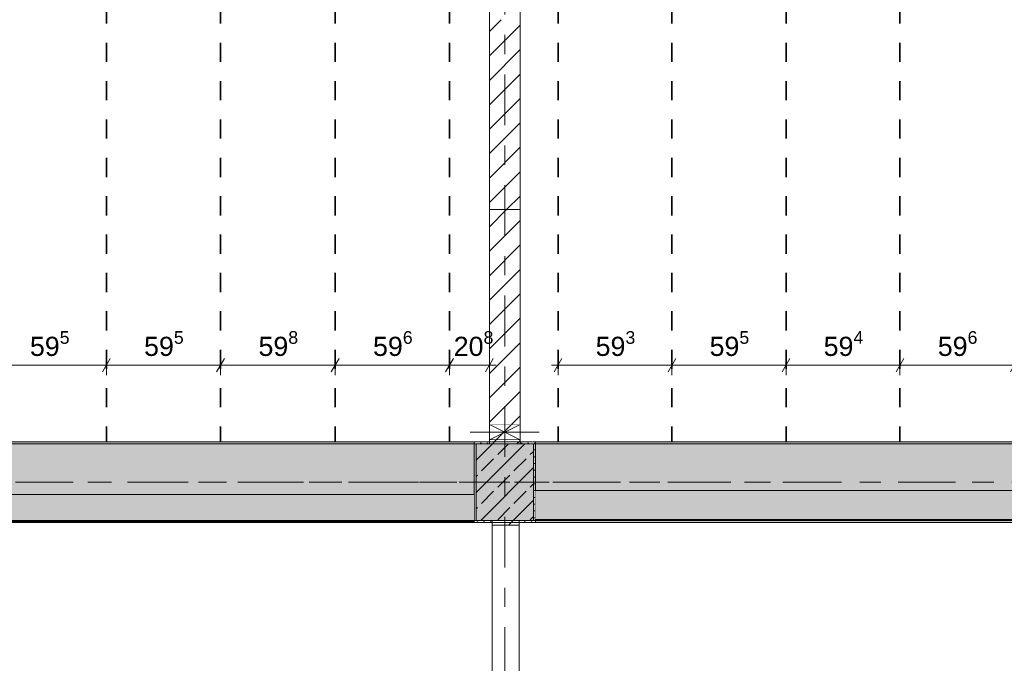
# Model space of a CAD drawing. Header units: metres. Extents: x -3.6 to 84.5, y -11 to 16.8.
# Tile 160 of 225: x 37.6 to 42.7, y 7.4 to 10.7. Entities that reach past the tile are written whole.
import ezdxf

# ---------------------------------------------------------------- set-up
doc = ezdxf.new("R2010")
doc.units = ezdxf.units.M
doc.header["$MEASUREMENT"] = 0
for name, pattern in [('Achse', [0.2, 0.1, -0.05, 0, -0.05]), ('Strichlinie doppelt', [0.546806, 0.264583, -0.105833, 0.070556, -0.105833]), ('Wipeout_Contour', [1, 0, -1])]:
    doc.linetypes.add(name, pattern=pattern)
for name, color, linetype in [('155 - Bemaßung_ Beschriftung.Ausbau - Deckenelemente', 7, 'Continuous'), ('451 - Universal.Achsen Raster', 7, 'Continuous'), ('605 - Struktur.Wand Innen', 7, 'Continuous'), ('607 - Struktur.Stütze', 7, 'Continuous'), ('608 - Struktur.Träger', 7, 'Continuous'), ('Abbruch_605 - Struktur.Wand Innen', 7, 'Continuous'), ('Neubau_605 - Struktur.Wand Innen', 7, 'Continuous')]:
    doc.layers.add(name, color=color, linetype=linetype)
doc.styles.add('ERSTELLTER_STIL_2', font='txt')
doc.linetypes.add('Abbruch 1', pattern='A,0,[1,2022.0244.A_L5A-PL04.08_iB_Deckenelemente 1.OG1.Shx,S=0.001984,R=0,X=0,Y=0],-0.25,0', length=0.25)
doc.dimstyles.new('ERSTELLTER_STIL__1', dxfattribs={"dimtxt": 0.1, "dimasz": 0.0532, "dimexe": 0.18, "dimexo": 0.0625, "dimgap": 0, "dimtad": 1, "dimtih": 1, "dimtoh": 1, "dimzin": 0, "dimdsep": 46, "dimtxsty": 'ERSTELLTER_STIL_2', "dimblk": 'ARROWHEAD_2', "dimblk1": 'ARROWHEAD_2', "dimblk2": 'ARROWHEAD_2', "dimcen": 0.09, "dimse1": 1, "dimse2": 1, "dimclrd": 7, "dimclre": 7, "dimclrt": 7, "dimazin": 0, "dimtfac": 1, "dimtdec": 4, "dimtmove": 0, "dimatfit": 3, "dimfxl": 1, "dimtolj": 1, "dimtzin": 0, "dimarcsym": 0})
doc.dimstyles.new('ERSTELLTER_STIL__2', dxfattribs={"dimtxt": 0.1, "dimasz": 0.0532, "dimexe": 0.18, "dimexo": 0.0625, "dimgap": 0, "dimtad": 1, "dimtih": 1, "dimtoh": 1, "dimzin": 0, "dimdsep": 46, "dimtxsty": 'ERSTELLTER_STIL_2', "dimblk": 'ARROWHEAD_2', "dimblk1": 'ARROWHEAD_2', "dimblk2": 'ARROWHEAD_2', "dimcen": 0.09, "dimse1": 1, "dimse2": 1, "dimclrd": 7, "dimclre": 7, "dimclrt": 7, "dimazin": 0, "dimtfac": 1, "dimtdec": 4, "dimtmove": 2, "dimatfit": 3, "dimfxl": 1, "dimtolj": 1, "dimtzin": 0, "dimarcsym": 0})
pattern_1 = [(45, (0, 0), (-0.08485281, 0.08485281), []), (45, (-0.04243, 0.04243), (-0.08485281, 0.08485281), [0.09, -0.03])]
pattern_2 = [(45, (0, 0), (-0.01767767, 0.01767767), [0, -0.025])]
pattern_3 = [(45, (0, 0), (-0.0636396, 0.0636396), [])]

# ---------------------------------------------------------------- blocks, each defined once
blk = doc.blocks.new('*D186')
at = {"layer": '155 - Bemaßung_ Beschriftung.Ausbau - Deckenelemente', "color": 7, "linetype": 'Continuous', "lineweight": 5}
for p, q in [((40.4282, 8.945), (40.3878, 8.875)), ((40.408, 8.8575), (40.408, 8.9625)), ((41.0212, 8.945), (40.9808, 8.875)), ((41.001, 8.8575), (41.001, 8.9625)), ((40.3738, 8.91), (40.408, 8.91)), ((40.408, 8.91), (41.001, 8.91))]:
    blk.add_line(p, q, dxfattribs=at)
at = {"layer": '155 - Bemaßung_ Beschriftung.Ausbau - Deckenelemente', "color": 7, "lineweight": 5, "insert": (40.6036, 8.9283), "char_height": 0.1, "attachment_point": 7, "style": 'ERSTELLTER_STIL_2'}
blk.add_mtext('\\A1;{\\pql;\\fArial|b0|i0|c0|p38;59\\fArial|b0|i0|c0|p38;\\A1{\\H.66x;\\S3^  ;}}', dxfattribs=at)
blk = doc.blocks.new('ARROWHEAD_2')
at = {"color": 0, "linetype": 'Continuous', "lineweight": 0}
for p, q in [((0, 0), (-1, 0)), ((-0.378, -0.655), (0.378, 0.655))]:
    blk.add_line(p, q, dxfattribs=at)
blk = doc.blocks.new('*D187')
at = {"layer": '155 - Bemaßung_ Beschriftung.Ausbau - Deckenelemente', "color": 7, "linetype": 'Continuous', "lineweight": 5}
for p, q in [((41.0212, 8.945), (40.9808, 8.875)), ((41.001, 8.8575), (41.001, 8.9625)), ((41.6162, 8.945), (41.5758, 8.875)), ((41.596, 8.8575), (41.596, 8.9625)), ((41.001, 8.91), (41.596, 8.91))]:
    blk.add_line(p, q, dxfattribs=at)
at = {"layer": '155 - Bemaßung_ Beschriftung.Ausbau - Deckenelemente', "color": 7, "lineweight": 5, "insert": (41.1976, 8.9283), "char_height": 0.1, "attachment_point": 7, "style": 'ERSTELLTER_STIL_2'}
blk.add_mtext('\\A1;{\\pql;\\fArial|b0|i0|c0|p38;59\\fArial|b0|i0|c0|p38;\\A1{\\H.66x;\\S5^  ;}}', dxfattribs=at)
blk = doc.blocks.new('*D188')
at = {"layer": '155 - Bemaßung_ Beschriftung.Ausbau - Deckenelemente', "color": 7, "linetype": 'Continuous', "lineweight": 5}
for p, q in [((41.6162, 8.945), (41.5758, 8.875)), ((41.596, 8.8575), (41.596, 8.9625)), ((42.2102, 8.945), (42.1698, 8.875)), ((42.19, 8.8575), (42.19, 8.9625)), ((41.596, 8.91), (42.19, 8.91))]:
    blk.add_line(p, q, dxfattribs=at)
at = {"layer": '155 - Bemaßung_ Beschriftung.Ausbau - Deckenelemente', "color": 7, "lineweight": 5, "insert": (41.7921, 8.9283), "char_height": 0.1, "attachment_point": 7, "style": 'ERSTELLTER_STIL_2'}
blk.add_mtext('\\A1;{\\pql;\\fArial|b0|i0|c0|p38;59\\fArial|b0|i0|c0|p38;\\A1{\\H.66x;\\S4^  ;}}', dxfattribs=at)
blk = doc.blocks.new('*D189')
at = {"layer": '155 - Bemaßung_ Beschriftung.Ausbau - Deckenelemente', "color": 7, "linetype": 'Continuous', "lineweight": 5}
for p, q in [((42.2102, 8.945), (42.1698, 8.875)), ((42.19, 8.8575), (42.19, 8.9625)), ((42.8062, 8.945), (42.7658, 8.875)), ((42.786, 8.8575), (42.786, 8.9625)), ((42.19, 8.91), (42.786, 8.91))]:
    blk.add_line(p, q, dxfattribs=at)
at = {"layer": '155 - Bemaßung_ Beschriftung.Ausbau - Deckenelemente', "color": 7, "lineweight": 5, "insert": (42.3871, 8.9283), "char_height": 0.1, "attachment_point": 7, "style": 'ERSTELLTER_STIL_2'}
blk.add_mtext('\\A1;{\\pql;\\fArial|b0|i0|c0|p38;59\\fArial|b0|i0|c0|p38;\\A1{\\H.66x;\\S6^  ;}}', dxfattribs=at)
blk = doc.blocks.new('*D200')
at = {"layer": '155 - Bemaßung_ Beschriftung.Ausbau - Deckenelemente', "color": 7, "linetype": 'Continuous', "lineweight": 5}
for p, q in [((37.4782, 8.945), (37.4378, 8.875)), ((37.458, 8.8575), (37.458, 8.9625)), ((38.0732, 8.945), (38.0328, 8.875)), ((38.053, 8.8575), (38.053, 8.9625)), ((37.458, 8.91), (38.053, 8.91))]:
    blk.add_line(p, q, dxfattribs=at)
at = {"layer": '155 - Bemaßung_ Beschriftung.Ausbau - Deckenelemente', "color": 7, "lineweight": 5, "insert": (37.6546, 8.9283), "char_height": 0.1, "attachment_point": 7, "style": 'ERSTELLTER_STIL_2'}
blk.add_mtext('\\A1;{\\pql;\\fArial|b0|i0|c0|p38;59\\fArial|b0|i0|c0|p38;\\A1{\\H.66x;\\S5^  ;}}', dxfattribs=at)
blk = doc.blocks.new('*D201')
at = {"layer": '155 - Bemaßung_ Beschriftung.Ausbau - Deckenelemente', "color": 7, "linetype": 'Continuous', "lineweight": 5}
for p, q in [((38.0732, 8.945), (38.0328, 8.875)), ((38.053, 8.8575), (38.053, 8.9625)), ((38.6682, 8.945), (38.6278, 8.875)), ((38.648, 8.8575), (38.648, 8.9625)), ((38.053, 8.91), (38.648, 8.91))]:
    blk.add_line(p, q, dxfattribs=at)
at = {"layer": '155 - Bemaßung_ Beschriftung.Ausbau - Deckenelemente', "color": 7, "lineweight": 5, "insert": (38.2496, 8.9283), "char_height": 0.1, "attachment_point": 7, "style": 'ERSTELLTER_STIL_2'}
blk.add_mtext('\\A1;{\\pql;\\fArial|b0|i0|c0|p38;59\\fArial|b0|i0|c0|p38;\\A1{\\H.66x;\\S5^  ;}}', dxfattribs=at)
blk = doc.blocks.new('*D202')
at = {"layer": '155 - Bemaßung_ Beschriftung.Ausbau - Deckenelemente', "color": 7, "linetype": 'Continuous', "lineweight": 5}
for p, q in [((38.6682, 8.945), (38.6278, 8.875)), ((38.648, 8.8575), (38.648, 8.9625)), ((39.2662, 8.945), (39.2258, 8.875)), ((39.246, 8.8575), (39.246, 8.9625)), ((38.648, 8.91), (39.246, 8.91))]:
    blk.add_line(p, q, dxfattribs=at)
at = {"layer": '155 - Bemaßung_ Beschriftung.Ausbau - Deckenelemente', "color": 7, "lineweight": 5, "insert": (38.8461, 8.9283), "char_height": 0.1, "attachment_point": 7, "style": 'ERSTELLTER_STIL_2'}
blk.add_mtext('\\A1;{\\pql;\\fArial|b0|i0|c0|p38;59\\fArial|b0|i0|c0|p38;\\A1{\\H.66x;\\S8^  ;}}', dxfattribs=at)
blk = doc.blocks.new('*D203')
at = {"layer": '155 - Bemaßung_ Beschriftung.Ausbau - Deckenelemente', "color": 7, "linetype": 'Continuous', "lineweight": 5}
for p, q in [((39.2662, 8.945), (39.2258, 8.875)), ((39.246, 8.8575), (39.246, 8.9625)), ((39.8622, 8.945), (39.8218, 8.875)), ((39.842, 8.8575), (39.842, 8.9625)), ((39.246, 8.91), (39.842, 8.91))]:
    blk.add_line(p, q, dxfattribs=at)
at = {"layer": '155 - Bemaßung_ Beschriftung.Ausbau - Deckenelemente', "color": 7, "lineweight": 5, "insert": (39.4431, 8.9283), "char_height": 0.1, "attachment_point": 7, "style": 'ERSTELLTER_STIL_2'}
blk.add_mtext('\\A1;{\\pql;\\fArial|b0|i0|c0|p38;59\\fArial|b0|i0|c0|p38;\\A1{\\H.66x;\\S6^  ;}}', dxfattribs=at)
blk = doc.blocks.new('*D204')
at = {"layer": '155 - Bemaßung_ Beschriftung.Ausbau - Deckenelemente', "color": 7, "linetype": 'Continuous', "lineweight": 5}
for p, q in [((39.8622, 8.945), (39.8218, 8.875)), ((39.842, 8.8575), (39.842, 8.9625)), ((40.0298, 8.875), (40.0702, 8.945)), ((40.05, 8.8575), (40.05, 8.9625)), ((39.842, 8.91), (40.05, 8.91)), ((40.05, 8.91), (40.0842, 8.91))]:
    blk.add_line(p, q, dxfattribs=at)
at = {"layer": '155 - Bemaßung_ Beschriftung.Ausbau - Deckenelemente', "color": 7, "lineweight": 5, "insert": (39.8639, 8.9283), "char_height": 0.1, "attachment_point": 7, "style": 'ERSTELLTER_STIL_2'}
blk.add_mtext('\\A1;{\\pql;\\fArial|b0|i0|c0|p38;20\\fArial|b0|i0|c0|p38;\\A1{\\H.66x;\\S8^  ;}}', dxfattribs=at)

msp = doc.modelspace()

# ---------------------------------------------------------------- hatches: boundary and pattern name
at = {"layer": '607 - Struktur.Stütze', "linetype": 'Continuous', "lineweight": 0, "true_color": 0x000000}
h = msp.add_hatch(dxfattribs=at)
h.set_pattern_fill('Gips_0001', color=18, style=0, pattern_type=2)
h.set_pattern_definition(pattern_2)
h.paths.add_polyline_path([(39.97, 8.09), (40.065, 8.09), (40.065, 8.1), (39.98, 8.1), (39.98, 8.5), (40.05, 8.5), (40.05, 8.51), (39.97, 8.51)])
h = msp.add_hatch(dxfattribs=at)
h.set_pattern_fill('Beton__Stahlbeton_0001', color=18, style=0, pattern_type=2)
h.set_pattern_definition(pattern_1)
h.paths.add_polyline_path([(39.98, 8.1), (40.28, 8.1), (40.28, 8.5), (39.98, 8.5)])
h = msp.add_hatch(dxfattribs=at)
h.set_pattern_fill('Gips_0001', color=18, style=0, pattern_type=2)
h.set_pattern_definition(pattern_2)
h.paths.add_polyline_path([(40.205, 8.09), (40.29, 8.09), (40.29, 8.51), (40.21, 8.51), (40.21, 8.5), (40.28, 8.5), (40.28, 8.1), (40.205, 8.1)])
at = {"layer": '608 - Struktur.Träger', "linetype": 'Continuous', "lineweight": 0, "true_color": 0x000000}
h = msp.add_hatch(dxfattribs=at)
h.set_pattern_fill('Gips_0001', color=18, style=0, pattern_type=2)
h.set_pattern_definition(pattern_2)
h.paths.add_polyline_path([(36.59, 8.5), (39.97, 8.5), (39.97, 8.51), (36.59, 8.51)])
h = msp.add_hatch(dxfattribs=at)
h.set_pattern_fill('Gips_0001', color=18, style=0, pattern_type=2)
h.set_pattern_definition(pattern_2)
h.paths.add_polyline_path([(47.17, 8.51), (40.29, 8.51), (40.29, 8.5), (47.17, 8.5)])
at = {"layer": 'Abbruch_605 - Struktur.Wand Innen', "linetype": 'Continuous', "lineweight": 0, "true_color": 0x000000}
h = msp.add_hatch(dxfattribs=at)
h.set_pattern_fill('MW_Ziegel_0001', color=18, style=0, pattern_type=2)
h.set_pattern_definition(pattern_3)
h.paths.add_polyline_path([(40.05, 8.6), (40.13, 8.56), (40.21, 8.6)])
h = msp.add_hatch(dxfattribs=at)
h.set_pattern_fill('MW_Ziegel_0001', color=18, style=0, pattern_type=2)
h.set_pattern_definition(pattern_3)
h.paths.add_polyline_path([(40.05, 8.52), (40.21, 8.52), (40.13, 8.56)])

# ---------------------------------------------------------------- linework, layer by layer
at = {"layer": '155 - Bemaßung_ Beschriftung.Ausbau - Deckenelemente', "color": 7, "linetype": 'Achse', "lineweight": 35}
for p, q in [((38.053, 12.99), (38.053, 8.51)), ((38.648, 12.99), (38.648, 8.51)), ((39.246, 12.99), (39.246, 8.51)), ((39.842, 12.99), (39.842, 8.51)), ((40.408, 12.99), (40.408, 8.51)), ((41.001, 12.99), (41.001, 8.51)), ((41.596, 12.99), (41.596, 8.51)), ((42.19, 12.99), (42.19, 8.51))]:
    msp.add_line(p, q, dxfattribs=at)
at = {"layer": '451 - Universal.Achsen Raster', "color": 160, "linetype": 'Strichlinie doppelt', "lineweight": 9, "true_color": 0x3232ff}
msp.add_line((64.935, 8.3), (-3.175, 8.3), dxfattribs=at)
at = {"layer": '605 - Struktur.Wand Innen', "color": 7, "linetype": 'Continuous', "lineweight": 18, "flags": 128}
for points in [[(40.05, 13), (40.05, 10.71)], [(40.21, 10.71), (40.21, 13)]]:
    msp.add_lwpolyline(points, dxfattribs=at)
at = {"layer": '607 - Struktur.Stütze', "color": 7, "linetype": 'Continuous', "lineweight": 5, "flags": 128}
for points in [[(40.05, 8.51), (39.97, 8.51), (39.97, 8.09), (40.065, 8.09)], [(40.205, 8.09), (40.29, 8.09), (40.29, 8.51), (40.21, 8.51)]]:
    msp.add_lwpolyline(points, dxfattribs=at)
at = {"layer": '607 - Struktur.Stütze', "color": 7, "linetype": 'Continuous', "lineweight": 13, "flags": 128}
msp.add_lwpolyline([(39.98, 8.1), (40.28, 8.1), (40.28, 8.5), (39.98, 8.5)], close=True, dxfattribs=at)
at = {"layer": '608 - Struktur.Träger', "color": 7, "linetype": 'Continuous', "lineweight": 5}
for p, q in [((39.97, 8.51), (36.59, 8.51)), ((39.97, 8.51), (39.97, 8.5)), ((40.29, 8.51), (40.29, 8.5)), ((47.17, 8.51), (40.29, 8.51))]:
    msp.add_line(p, q, dxfattribs=at)
at = {"layer": '608 - Struktur.Träger', "color": 7, "linetype": 'Continuous', "lineweight": 13}
for p, q in [((39.97, 8.5), (36.59, 8.5)), ((47.17, 8.5), (40.29, 8.5))]:
    msp.add_line(p, q, dxfattribs=at)
at = {"layer": '608 - Struktur.Träger', "color": 7, "linetype": 'Achse', "lineweight": 9}
msp.add_line((0.38, 8.3), (61.88, 8.3), dxfattribs=at)
at = {"layer": 'Abbruch_605 - Struktur.Wand Innen', "color": 7, "linetype": 'Abbruch 1', "lineweight": 18}
for p, q in [((40.21, 8.6), (40.05, 8.6)), ((40.05, 8.52), (40.21, 8.52))]:
    msp.add_line(p, q, dxfattribs=at)
at = {"layer": 'Abbruch_605 - Struktur.Wand Innen', "color": 160, "linetype": 'Abbruch 1', "lineweight": 5, "true_color": 0x3232ff}
msp.add_line((39.95, 8.56), (40.31, 8.56), dxfattribs=at)
msp.add_line((39.95, 8.56), (40.31, 8.56), dxfattribs=at)
at = {"layer": 'Abbruch_605 - Struktur.Wand Innen', "color": 7, "linetype": 'Abbruch 1', "lineweight": 18, "flags": 128}
for points in [[(40.05, 8.6), (40.05, 8.52)], [(40.21, 8.52), (40.21, 8.6)]]:
    msp.add_lwpolyline(points, dxfattribs=at)
at = {"layer": 'Neubau_605 - Struktur.Wand Innen', "color": 1, "linetype": 'Continuous', "lineweight": 9}
for p, q in [((40.05, 8.52), (40.21, 8.6)), ((40.05, 8.6), (40.21, 8.52))]:
    msp.add_line(p, q, dxfattribs=at)

# ---------------------------------------------------------------- dimensions: what is measured, and where the dimension line sits
at = {"layer": '155 - Bemaßung_ Beschriftung.Ausbau - Deckenelemente', "color": 7, "linetype": 'Continuous', "lineweight": 5}
for base, p1, p2, picture, middle in [((38.0529889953, 8.9099822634), (37.4579889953, 8.5099823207), (38.0529889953, 8.5099823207), '*D200', (37.8658552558, 8.9799822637)), ((38.6479889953, 8.9099822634), (38.0529889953, 8.5099823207), (38.6479889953, 8.5099823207), '*D201', (38.4608552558, 8.9799822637)), ((39.246, 8.91), (38.648, 8.51), (39.246, 8.51), '*D202', (39.0574, 8.98)), ((39.842, 8.91), (39.246, 8.51), (39.842, 8.51), '*D203', (39.6544, 8.98)), ((41.001, 8.91), (40.408, 8.51), (41.001, 8.51), '*D186', (40.8149, 8.98)), ((41.596025, 8.9099822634), (41.001025, 8.5099823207), (41.596025, 8.5099823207), '*D187', (41.4088912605, 8.9799822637)), ((42.19, 8.91), (41.596, 8.51), (42.19, 8.51), '*D188', (42.0034, 8.98)), ((42.786, 8.91), (42.19, 8.51), (42.786, 8.51), '*D189', (42.5984, 8.98))]:
    dim = msp.add_linear_dim(base=base, p1=p1, p2=p2, dimstyle='ERSTELLTER_STIL__1', dxfattribs=at)
    dim.commit()
    dim.dimension.update_dxf_attribs({"geometry": picture, "text_midpoint": middle, "dimtype": 160})

# ---------------------------------------------------------------- next in the draw order: wipeouts: each hides what was drawn before it
at = {"color": 254, "linetype": 'Wipeout_Contour', "lineweight": 0, "ltscale": 164.668449}
msp.add_wipeout([(40.21, 9.72), (40.05, 9.72), (40.05, 8.6), (40.21, 8.6)], dxfattribs=at).dxf.layer = '605 - Struktur.Wand Innen'
at = {"color": 254, "linetype": 'Wipeout_Contour', "lineweight": 0, "ltscale": 164.100845}
msp.add_wipeout([(40.05, 8.5), (40.21, 8.5), (40.21, 8.52), (40.05, 8.52)], dxfattribs=at).dxf.layer = '605 - Struktur.Wand Innen'
at = {"color": 254, "linetype": 'Wipeout_Contour', "lineweight": 0, "ltscale": 156.565371}
msp.add_wipeout([(36.59, 8.095), (39.97, 8.095), (39.97, 8.235), (36.59, 8.235)], dxfattribs=at).dxf.layer = '605 - Struktur.Wand Innen'
at = {"color": 254, "linetype": 'Wipeout_Contour', "lineweight": 0, "ltscale": 177.954996}
msp.add_wipeout([(47.17, 8.2555), (40.29, 8.2555), (40.29, 8.105), (47.17, 8.105)], dxfattribs=at).dxf.layer = '605 - Struktur.Wand Innen'
at = {"color": 254, "linetype": 'Wipeout_Contour', "lineweight": 0, "ltscale": 163.778288}
msp.add_wipeout([(40.065, 8.1), (40.065, 8.075), (40.205, 8.075), (40.205, 8.1)], dxfattribs=at).dxf.layer = '605 - Struktur.Wand Innen'

# ---------------------------------------------------------------- next in the draw order: hatches: boundary and pattern name
at = {"layer": '605 - Struktur.Wand Innen', "linetype": 'Continuous', "lineweight": 0, "true_color": 0x000000}
h = msp.add_hatch(dxfattribs=at)
h.set_pattern_fill('MW_Ziegel_0001', color=18, style=0, pattern_type=2)
h.set_pattern_definition(pattern_3)
h.paths.add_polyline_path([(40.21, 9.72), (40.05, 9.72), (40.05, 8.6), (40.21, 8.6)])
h = msp.add_hatch(dxfattribs=at)
h.set_pattern_fill('MW_Ziegel_0001', color=18, style=0, pattern_type=2)
h.set_pattern_definition(pattern_3)
h.paths.add_polyline_path([(40.05, 8.5), (40.21, 8.5), (40.21, 8.52), (40.05, 8.52)])
h = msp.add_hatch(dxfattribs=at)
h.set_pattern_fill('MW_Ziegel_0001', color=18, style=0, pattern_type=2)
h.set_pattern_definition(pattern_3)
h.paths.add_polyline_path([(40.065, 8.1), (40.065, 8.075), (40.205, 8.075), (40.205, 8.1)])
at = {"layer": '608 - Struktur.Träger', "linetype": 'Continuous', "lineweight": 0, "true_color": 0x000000}
h = msp.add_hatch(dxfattribs=at)
h.set_pattern_fill('Beton__Stahlbeton_0001', color=18, style=0, pattern_type=2)
h.set_pattern_definition(pattern_1)
h.paths.add_polyline_path([(0.69, 8.5), (0.38, 8.5), (0.38, 8.1), (0.69, 8.1), (7.57, 8.1), (7.89, 8.1), (11.17, 8.1), (11.49, 8.1), (14.77, 8.1), (15.09, 8.1), (18.37, 8.1), (18.69, 8.1), (25.57, 8.1), (25.89, 8.1), (29.25, 8.1), (29.39, 8.1), (32.77, 8.1), (33.09, 8.1), (36.47, 8.1), (36.59, 8.1), (39.97, 8.1), (40.29, 8.1), (47.17, 8.1), (47.49, 8.1), (50.77, 8.1), (51.09, 8.1), (54.37, 8.1), (54.69, 8.1), (61.57, 8.1), (61.88, 8.1), (61.88, 8.5), (61.57, 8.5), (58.195, 8.5), (58.05, 8.5), (54.69, 8.5), (54.37, 8.5), (51.09, 8.5), (50.77, 8.5), (47.49, 8.5), (47.17, 8.5), (40.29, 8.5), (39.97, 8.5), (36.59, 8.5), (36.47, 8.5), (33.09, 8.5), (32.77, 8.5), (29.39, 8.5), (29.25, 8.5), (25.89, 8.5), (25.57, 8.5), (22.2, 8.5), (22.05, 8.5), (18.69, 8.5), (18.37, 8.5), (15.09, 8.5), (14.77, 8.5), (11.49, 8.5), (11.17, 8.5), (7.89, 8.5), (7.57, 8.5)])
h = msp.add_hatch(dxfattribs=at)
h.set_pattern_fill('Gips_0001', color=18, style=0, pattern_type=2)
h.set_pattern_definition(pattern_2)
h.paths.add_polyline_path([(33.09, 8.1), (33.09, 8.09), (39.97, 8.09), (39.97, 8.1), (36.59, 8.1), (36.59, 8.095), (36.47, 8.095), (36.47, 8.1)])
h = msp.add_hatch(dxfattribs=at)
h.set_pattern_fill('Gips_0001', color=18, style=0, pattern_type=2)
h.set_pattern_definition(pattern_2)
h.paths.add_polyline_path([(47.17, 8.1), (40.29, 8.1), (40.29, 8.09), (47.17, 8.09)])
at = {"layer": 'Neubau_605 - Struktur.Wand Innen', "linetype": 'Continuous', "lineweight": 0, "true_color": 0x000000}
h = msp.add_hatch(dxfattribs=at)
h.set_pattern_fill('MW_Ziegel_0001', color=18, style=0, pattern_type=2)
h.set_pattern_definition(pattern_3)
h.paths.add_polyline_path([(40.21, 10.71), (40.05, 10.71), (40.05, 9.72), (40.21, 9.72)])

# ---------------------------------------------------------------- next in the draw order: linework, layer by layer
at = {"layer": '451 - Universal.Achsen Raster', "color": 160, "linetype": 'Strichlinie doppelt', "lineweight": 9, "true_color": 0x3232ff}
msp.add_line((40.13, -10.585), (40.13, 16.355), dxfattribs=at)
at = {"layer": '605 - Struktur.Wand Innen', "color": 7, "linetype": 'Continuous', "lineweight": 18}
for p, q in [((40.05, 9.72), (40.21, 9.72)), ((40.205, 8.075), (40.065, 8.075))]:
    msp.add_line(p, q, dxfattribs=at)
at = {"layer": '605 - Struktur.Wand Innen', "color": 7, "linetype": 'Continuous', "lineweight": 13}
for p, q in [((40.065, 8.075), (40.065, 6.025)), ((40.205, 6.025), (40.205, 8.075))]:
    msp.add_line(p, q, dxfattribs=at)
at = {"layer": '605 - Struktur.Wand Innen', "color": 7, "linetype": 'Continuous', "lineweight": 18, "flags": 128}
for points in [[(40.05, 9.72), (40.05, 8.6)], [(40.21, 8.6), (40.21, 9.72)], [(40.05, 8.52), (40.05, 8.5)], [(40.21, 8.5), (40.21, 8.52)], [(40.065, 8.1), (40.065, 8.075)], [(40.205, 8.075), (40.205, 8.1)]]:
    msp.add_lwpolyline(points, dxfattribs=at)
at = {"layer": '605 - Struktur.Wand Innen', "color": 7, "linetype": 'Continuous', "lineweight": 13, "flags": 128}
for points in [[(39.97, 8.235), (36.59, 8.235)], [(45.07, 8.2555), (40.29, 8.2555)], [(36.53, 8.095), (39.97, 8.095)], [(40.29, 8.105), (45.07, 8.105)]]:
    msp.add_lwpolyline(points, dxfattribs=at)
at = {"layer": '608 - Struktur.Träger', "color": 7, "linetype": 'Continuous', "lineweight": 13}
for p, q in [((0.38, 8.51), (61.88, 8.51)), ((40.29, 8.5), (39.97, 8.5)), ((0.38, 8.09), (61.88, 8.09))]:
    msp.add_line(p, q, dxfattribs=at)
at = {"layer": '608 - Struktur.Träger', "color": 7, "linetype": 'Continuous', "lineweight": 5}
for p, q in [((39.97, 8.09), (33.09, 8.09)), ((39.97, 8.1), (39.97, 8.09)), ((40.29, 8.1), (40.29, 8.09)), ((47.17, 8.09), (40.29, 8.09))]:
    msp.add_line(p, q, dxfattribs=at)
at = {"layer": '608 - Struktur.Träger', "color": 7, "linetype": 'Continuous', "lineweight": 13, "flags": 128}
msp.add_lwpolyline([(54.69, 8.1), (54.37, 8.1), (51.09, 8.1), (50.77, 8.1), (47.49, 8.1), (47.17, 8.1), (40.29, 8.1), (39.97, 8.1), (36.59, 8.1), (36.47, 8.1), (33.09, 8.1), (32.77, 8.1), (29.39, 8.1), (29.25, 8.1), (25.89, 8.1), (25.57, 8.1), (18.69, 8.1), (18.37, 8.1)], dxfattribs=at)
at = {"layer": 'Neubau_605 - Struktur.Wand Innen', "color": 1, "linetype": 'Continuous', "lineweight": 18, "flags": 128}
for points in [[(40.05, 10.71), (40.05, 9.72)], [(40.21, 9.72), (40.21, 10.71)]]:
    msp.add_lwpolyline(points, dxfattribs=at)

# ---------------------------------------------------------------- next in the draw order: dimensions: what is measured, and where the dimension line sits
at = {"layer": '155 - Bemaßung_ Beschriftung.Ausbau - Deckenelemente', "color": 7, "linetype": 'Continuous', "lineweight": 5}
dim = msp.add_linear_dim(base=(40.05, 8.91), p1=(39.842, 8.51), p2=(40.05, 10.7286), dimstyle='ERSTELLTER_STIL__2', dxfattribs=at)
dim.commit()
dim.dimension.update_dxf_attribs({"geometry": '*D204', "text_midpoint": (40.0752, 8.98), "dimtype": 160})

doc.saveas('drawing.dxf')
